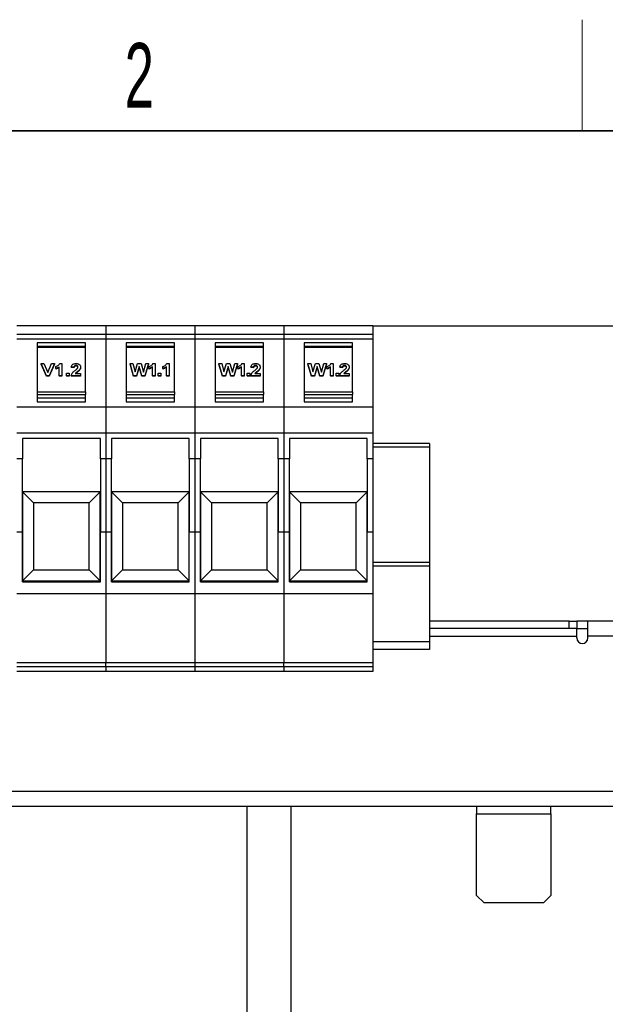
# Model space of a CAD drawing. Header units: millimetres. Extents: x 5 to 418, y 2 to 292.
# Tile 11 of 31: x 91 to 123, y 235 to 288. Entities that reach past the tile are written whole.
import ezdxf

# ---------------------------------------------------------------- set-up
doc = ezdxf.new("R2010")
doc.units = ezdxf.units.MM
doc.layers.add('SLD-0', color=7, linetype='Continuous')
doc.styles.add('SLDTEXTSTYLE0', font='TXT', dxfattribs={"width": 0.605})
doc.dimstyles.new('SLDDIMSTYLE1', dxfattribs={"dimtxt": 3.5, "dimasz": 3.302, "dimexe": 0, "dimexo": 0.0625, "dimgap": 0.875, "dimtad": 1, "dimdec": 0, "dimlfac": 2.5, "dimrnd": 1e-09, "dimzin": 12, "dimdsep": 46, "dimtxsty": 'SLDTEXTSTYLE0', "dimsah": 1, "dimcen": 0.09, "dimadec": 0, "dimazin": 3, "dimtol": 1, "dimtp": 10, "dimtm": 10, "dimtfac": 1, "dimtdec": 0, "dimtofl": 0, "dimtmove": 0, "dimatfit": 3, "dimfxl": 1, "dimfrac": 2, "dimtolj": 1, "dimarcsym": 0})

# ---------------------------------------------------------------- blocks, each defined once
blk = doc.blocks.new('_D_2')
at = {"layer": 'SLD-0', "color": 7}
for p, q in [((110.202, 271.978), (155.291, 271.978)), ((154.291, 271.978), (154.291, 173.218)), ((133.402, 173.218), (155.291, 173.218))]:
    blk.add_line(p, q, dxfattribs=at)
for points in [[(154.291, 271.978), (153.783, 268.676), (154.799, 268.676)], [(154.291, 173.218), (154.799, 176.52), (153.783, 176.52)]]:
    blk.add_solid(points, dxfattribs=at)
at = {"layer": 'SLD-0', "color": 7, "attachment_point": 1, "rotation": 90, "style": 'SLDTEXTSTYLE0'}
for s, insert, char_height in [('±10', (150.795, 224.442), 2.485), ('247', (149.78, 215.084), 3.5)]:
    blk.add_mtext(s, dxfattribs=dict(at, insert=insert, char_height=char_height))

msp = doc.modelspace()

# ---------------------------------------------------------------- linework, layer by layer
at = {"color": 7, "linetype": 'Continuous', "lineweight": 25}
for p, q in [((95.802, 271.9783), (91.002, 271.9783)), ((100.602, 271.9783), (95.802, 271.9783)), ((95.802, 271.9783), (95.802, 271.4975)), ((100.602, 271.9783), (100.602, 271.4975)), ((105.402, 271.9783), (100.602, 271.9783)), ((110.202, 271.9783), (105.402, 271.9783)), ((105.402, 271.9783), (105.402, 271.4975)), ((110.202, 271.9783), (110.202, 271.4975)), ((95.802, 271.4975), (91.002, 271.4975)), ((95.802, 271.2583), (91.002, 271.2583)), ((100.602, 271.4975), (95.802, 271.4975)), ((95.802, 271.4975), (95.802, 271.2583)), ((100.602, 271.2583), (95.802, 271.2583)), ((95.802, 271.2583), (95.802, 267.5814)), ((100.602, 271.4975), (100.602, 271.2583)), ((105.402, 271.4975), (100.602, 271.4975)), ((100.602, 271.2583), (100.602, 267.5814)), ((105.402, 271.2583), (100.602, 271.2583)), ((110.202, 271.4975), (105.402, 271.4975)), ((105.402, 271.4975), (105.402, 271.2583)), ((110.202, 271.2583), (105.402, 271.2583)), ((105.402, 271.2583), (105.402, 267.5814)), ((110.202, 271.4975), (110.202, 271.2583)), ((110.202, 271.2583), (110.202, 267.5814)), ((92.102, 271.0603), (92.102, 270.8058)), ((94.702, 271.0603), (92.102, 271.0603)), ((94.702, 270.8624), (92.102, 270.8624)), ((94.702, 270.8058), (92.102, 270.8058)), ((92.102, 270.8058), (92.102, 268.4016)), ((94.702, 270.8058), (94.702, 271.0603)), ((94.702, 268.4016), (94.702, 270.8058)), ((96.902, 271.0603), (96.902, 270.8058)), ((99.502, 271.0603), (96.902, 271.0603)), ((99.502, 270.8624), (96.902, 270.8624)), ((99.502, 270.8058), (96.902, 270.8058)), ((96.902, 270.8058), (96.902, 268.4016)), ((99.502, 270.8058), (99.502, 271.0603)), ((99.502, 268.4016), (99.502, 270.8058)), ((101.702, 271.0603), (101.702, 270.8058)), ((104.302, 271.0603), (101.702, 271.0603)), ((104.302, 270.8624), (101.702, 270.8624)), ((104.302, 270.8058), (101.702, 270.8058)), ((101.702, 270.8058), (101.702, 268.4016)), ((104.302, 270.8058), (104.302, 271.0603)), ((104.302, 268.4016), (104.302, 270.8058)), ((106.502, 271.0603), (106.502, 270.8058)), ((109.102, 271.0603), (106.502, 271.0603)), ((109.102, 270.8624), (106.502, 270.8624)), ((109.102, 270.8058), (106.502, 270.8058)), ((106.502, 270.8058), (106.502, 268.4016)), ((109.102, 270.8058), (109.102, 271.0603)), ((109.102, 268.4016), (109.102, 270.8058)), ((92.5945, 269.2784), (92.302, 269.9322)), ((92.302, 269.9322), (92.4519, 269.9322)), ((92.302, 269.9322), (92.302, 269.9039)), ((92.5945, 269.2502), (92.302, 269.9039)), ((92.4519, 269.9322), (92.6682, 269.4484)), ((92.6682, 269.4484), (92.8725, 269.9322)), ((93.0224, 269.9322), (92.7337, 269.2784)), ((93.0224, 269.9039), (92.7337, 269.2502)), ((92.8725, 269.9322), (93.0224, 269.9322)), ((93.0224, 269.9322), (93.0224, 269.9039)), ((93.0945, 269.6605), (93.0945, 269.7709)), ((93.0945, 269.6605), (93.0945, 269.6322)), ((93.2866, 269.2784), (93.2866, 269.7539)), ((93.3123, 269.9322), (93.4307, 269.9322)), ((93.4307, 269.9322), (93.4307, 269.2784)), ((94.0791, 269.7369), (93.935, 269.7539)), ((93.935, 269.7539), (93.935, 269.7256)), ((94.0791, 269.7087), (93.935, 269.7256)), ((94.0791, 269.7369), (94.0791, 269.7087)), ((94.1902, 269.8303), (94.1902, 269.802)), ((94.4393, 269.7505), (94.4393, 269.7222)), ((97.2943, 269.2784), (97.102, 269.9322)), ((97.102, 269.9322), (97.2485, 269.9322)), ((97.102, 269.9322), (97.102, 269.9039)), ((97.2943, 269.2502), (97.102, 269.9039)), ((97.2485, 269.9322), (97.3721, 269.4798)), ((97.3721, 269.4798), (97.505, 269.9322)), ((97.6003, 269.7714), (97.4556, 269.2784)), ((97.6003, 269.7431), (97.4556, 269.2502)), ((97.505, 269.9322), (97.6962, 269.9322)), ((97.7417, 269.2784), (97.6003, 269.7714)), ((97.6003, 269.7714), (97.6003, 269.7431)), ((97.7417, 269.2502), (97.6003, 269.7431)), ((97.6962, 269.9322), (97.8284, 269.4713)), ((97.8284, 269.4713), (97.9521, 269.9322)), ((98.0986, 269.9322), (97.9093, 269.2784)), ((98.0986, 269.9039), (97.9093, 269.2502)), ((97.9521, 269.9322), (98.0986, 269.9322)), ((98.0986, 269.9322), (98.0986, 269.9039)), ((98.1238, 269.6605), (98.1238, 269.7709)), ((98.1238, 269.6605), (98.1238, 269.6322)), ((98.3159, 269.2784), (98.3159, 269.7539)), ((98.3416, 269.9322), (98.46, 269.9322)), ((98.46, 269.9322), (98.46, 269.2784)), ((98.8707, 269.6605), (98.8707, 269.7709)), ((98.8707, 269.6605), (98.8707, 269.6322)), ((99.0628, 269.2784), (99.0628, 269.7539)), ((99.0885, 269.9322), (99.2069, 269.9322)), ((99.2069, 269.9322), (99.2069, 269.2784)), ((102.0943, 269.2784), (101.902, 269.9322)), ((101.902, 269.9322), (102.0485, 269.9322)), ((101.902, 269.9322), (101.902, 269.9039)), ((102.0943, 269.2502), (101.902, 269.9039)), ((102.0485, 269.9322), (102.1721, 269.4798)), ((102.1721, 269.4798), (102.305, 269.9322)), ((102.4003, 269.7714), (102.2556, 269.2784)), ((102.4003, 269.7431), (102.2556, 269.2502)), ((102.305, 269.9322), (102.4962, 269.9322)), ((102.5417, 269.2784), (102.4003, 269.7714)), ((102.4003, 269.7714), (102.4003, 269.7431)), ((102.5417, 269.2502), (102.4003, 269.7431)), ((102.4962, 269.9322), (102.6284, 269.4713)), ((102.6284, 269.4713), (102.7521, 269.9322)), ((102.8986, 269.9322), (102.7093, 269.2784)), ((102.8986, 269.9039), (102.7093, 269.2502)), ((102.7521, 269.9322), (102.8986, 269.9322)), ((102.8986, 269.9322), (102.8986, 269.9039)), ((102.9238, 269.6605), (102.9238, 269.7709)), ((102.9238, 269.6605), (102.9238, 269.6322)), ((103.1159, 269.2784), (103.1159, 269.7539)), ((103.1416, 269.9322), (103.26, 269.9322)), ((103.26, 269.9322), (103.26, 269.2784)), ((103.7668, 269.7369), (103.6227, 269.7539)), ((103.6227, 269.7539), (103.6227, 269.7256)), ((103.7668, 269.7087), (103.6227, 269.7256)), ((103.7668, 269.7369), (103.7668, 269.7087)), ((103.8778, 269.8303), (103.8778, 269.802)), ((104.127, 269.7505), (104.127, 269.7222)), ((106.8943, 269.2784), (106.702, 269.9322)), ((106.702, 269.9322), (106.8485, 269.9322)), ((106.702, 269.9322), (106.702, 269.9039)), ((106.8943, 269.2502), (106.702, 269.9039)), ((106.8485, 269.9322), (106.9721, 269.4798)), ((106.9721, 269.4798), (107.105, 269.9322)), ((107.2003, 269.7714), (107.0556, 269.2784)), ((107.2003, 269.7431), (107.0556, 269.2502)), ((107.105, 269.9322), (107.2962, 269.9322)), ((107.3417, 269.2784), (107.2003, 269.7714)), ((107.2003, 269.7714), (107.2003, 269.7431)), ((107.3417, 269.2502), (107.2003, 269.7431)), ((107.2962, 269.9322), (107.4284, 269.4713)), ((107.4284, 269.4713), (107.5521, 269.9322)), ((107.6986, 269.9322), (107.5093, 269.2784)), ((107.6986, 269.9039), (107.5093, 269.2502)), ((107.5521, 269.9322), (107.6986, 269.9322)), ((107.6986, 269.9322), (107.6986, 269.9039)), ((107.7238, 269.6605), (107.7238, 269.7709)), ((107.7238, 269.6605), (107.7238, 269.6322)), ((107.9159, 269.2784), (107.9159, 269.7539)), ((107.9416, 269.9322), (108.06, 269.9322)), ((108.06, 269.9322), (108.06, 269.2784)), ((108.5668, 269.7369), (108.4227, 269.7539)), ((108.4227, 269.7539), (108.4227, 269.7256)), ((108.5668, 269.7087), (108.4227, 269.7256)), ((108.5668, 269.7369), (108.5668, 269.7087)), ((108.6778, 269.8303), (108.6778, 269.802)), ((108.927, 269.7505), (108.927, 269.7222)), ((92.5945, 269.2784), (92.5945, 269.2502)), ((92.7337, 269.2784), (92.5945, 269.2784)), ((92.7337, 269.2502), (92.5945, 269.2502)), ((92.7337, 269.2784), (92.7337, 269.2502)), ((93.4307, 269.2784), (93.2866, 269.2784)), ((93.2866, 269.2784), (93.2866, 269.2502)), ((93.4307, 269.2502), (93.2866, 269.2502)), ((93.4307, 269.2784), (93.4307, 269.2502)), ((93.6708, 269.2784), (93.6708, 269.4058)), ((93.6708, 269.4058), (93.8149, 269.4058)), ((93.8149, 269.2784), (93.6708, 269.2784)), ((93.6708, 269.2784), (93.6708, 269.2502)), ((93.8149, 269.2502), (93.6708, 269.2502)), ((93.8149, 269.4058), (93.8149, 269.2784)), ((93.8149, 269.2784), (93.8149, 269.2502)), ((94.4393, 269.2784), (93.923, 269.2784)), ((93.923, 269.2784), (93.923, 269.2502)), ((94.4393, 269.2502), (93.923, 269.2502)), ((94.1446, 269.3888), (94.4393, 269.3888)), ((94.2656, 269.4979), (94.2656, 269.4696)), ((94.4393, 269.3888), (94.4393, 269.2784)), ((94.4393, 269.2784), (94.4393, 269.2502)), ((97.4556, 269.2784), (97.2943, 269.2784)), ((97.2943, 269.2784), (97.2943, 269.2502)), ((97.4556, 269.2502), (97.2943, 269.2502)), ((97.4556, 269.2784), (97.4556, 269.2502)), ((97.9093, 269.2784), (97.7417, 269.2784)), ((97.7417, 269.2784), (97.7417, 269.2502)), ((97.9093, 269.2502), (97.7417, 269.2502)), ((97.9093, 269.2784), (97.9093, 269.2502)), ((98.46, 269.2784), (98.3159, 269.2784)), ((98.3159, 269.2784), (98.3159, 269.2502)), ((98.46, 269.2502), (98.3159, 269.2502)), ((98.46, 269.2784), (98.46, 269.2502)), ((98.6293, 269.2784), (98.6293, 269.4058)), ((98.6293, 269.4058), (98.7734, 269.4058)), ((98.6293, 269.2784), (98.6293, 269.2502)), ((98.7734, 269.2784), (98.6293, 269.2784)), ((98.7734, 269.2502), (98.6293, 269.2502)), ((98.7734, 269.4058), (98.7734, 269.2784)), ((98.7734, 269.2784), (98.7734, 269.2502)), ((99.2069, 269.2784), (99.0628, 269.2784)), ((99.0628, 269.2784), (99.0628, 269.2502)), ((99.2069, 269.2502), (99.0628, 269.2502)), ((99.2069, 269.2784), (99.2069, 269.2502)), ((102.2556, 269.2784), (102.0943, 269.2784)), ((102.0943, 269.2784), (102.0943, 269.2502)), ((102.2556, 269.2502), (102.0943, 269.2502)), ((102.2556, 269.2784), (102.2556, 269.2502)), ((102.7093, 269.2784), (102.5417, 269.2784)), ((102.5417, 269.2784), (102.5417, 269.2502)), ((102.7093, 269.2502), (102.5417, 269.2502)), ((102.7093, 269.2784), (102.7093, 269.2502)), ((103.26, 269.2784), (103.1159, 269.2784)), ((103.1159, 269.2784), (103.1159, 269.2502)), ((103.26, 269.2502), (103.1159, 269.2502)), ((103.26, 269.2784), (103.26, 269.2502)), ((103.4293, 269.2784), (103.4293, 269.4058)), ((103.4293, 269.4058), (103.5734, 269.4058)), ((103.5734, 269.2784), (103.4293, 269.2784)), ((103.4293, 269.2784), (103.4293, 269.2502)), ((103.5734, 269.2502), (103.4293, 269.2502)), ((103.5734, 269.4058), (103.5734, 269.2784)), ((103.5734, 269.2784), (103.5734, 269.2502)), ((104.127, 269.2784), (103.6107, 269.2784)), ((103.6107, 269.2784), (103.6107, 269.2502)), ((104.127, 269.2502), (103.6107, 269.2502)), ((103.8322, 269.3888), (104.127, 269.3888)), ((103.9533, 269.4979), (103.9533, 269.4696)), ((104.127, 269.3888), (104.127, 269.2784)), ((104.127, 269.2784), (104.127, 269.2502)), ((107.0556, 269.2784), (106.8943, 269.2784)), ((106.8943, 269.2784), (106.8943, 269.2502)), ((107.0556, 269.2502), (106.8943, 269.2502)), ((107.0556, 269.2784), (107.0556, 269.2502)), ((107.5093, 269.2784), (107.3417, 269.2784)), ((107.3417, 269.2784), (107.3417, 269.2502)), ((107.5093, 269.2502), (107.3417, 269.2502)), ((107.5093, 269.2784), (107.5093, 269.2502)), ((108.06, 269.2784), (107.9159, 269.2784)), ((107.9159, 269.2784), (107.9159, 269.2502)), ((108.06, 269.2502), (107.9159, 269.2502)), ((108.06, 269.2784), (108.06, 269.2502)), ((108.2293, 269.2784), (108.2293, 269.4058)), ((108.2293, 269.4058), (108.3734, 269.4058)), ((108.3734, 269.2784), (108.2293, 269.2784)), ((108.2293, 269.2784), (108.2293, 269.2502)), ((108.3734, 269.2502), (108.2293, 269.2502)), ((108.3734, 269.4058), (108.3734, 269.2784)), ((108.3734, 269.2784), (108.3734, 269.2502)), ((108.927, 269.2784), (108.4107, 269.2784)), ((108.4107, 269.2784), (108.4107, 269.2502)), ((108.927, 269.2502), (108.4107, 269.2502)), ((108.6322, 269.3888), (108.927, 269.3888)), ((108.7533, 269.4979), (108.7533, 269.4696)), ((108.927, 269.3888), (108.927, 269.2784)), ((108.927, 269.2784), (108.927, 269.2502)), ((92.102, 268.4016), (94.702, 268.4016)), ((92.102, 268.4016), (92.102, 268.2602)), ((92.102, 268.2602), (94.702, 268.2602)), ((92.102, 268.2602), (92.102, 267.8642)), ((94.702, 268.0622), (92.102, 268.0622)), ((94.702, 268.4016), (94.702, 268.2602)), ((94.702, 267.8642), (94.702, 268.2602)), ((96.902, 268.4016), (99.502, 268.4016)), ((96.902, 268.4016), (96.902, 268.2602)), ((96.902, 268.2602), (99.502, 268.2602)), ((96.902, 268.2602), (96.902, 267.8642)), ((99.502, 268.0622), (96.902, 268.0622)), ((99.502, 268.4016), (99.502, 268.2602)), ((99.502, 267.8642), (99.502, 268.2602)), ((101.702, 268.4016), (104.302, 268.4016)), ((101.702, 268.4016), (101.702, 268.2602)), ((101.702, 268.2602), (104.302, 268.2602)), ((101.702, 268.2602), (101.702, 267.8642)), ((104.302, 268.0622), (101.702, 268.0622)), ((104.302, 268.4016), (104.302, 268.2602)), ((104.302, 267.8642), (104.302, 268.2602)), ((106.502, 268.4016), (109.102, 268.4016)), ((106.502, 268.4016), (106.502, 268.2602)), ((106.502, 268.2602), (109.102, 268.2602)), ((106.502, 268.2602), (106.502, 267.8642)), ((109.102, 268.0622), (106.502, 268.0622)), ((109.102, 268.4016), (109.102, 268.2602)), ((109.102, 267.8642), (109.102, 268.2602)), ((95.802, 267.5814), (91.002, 267.5814)), ((92.102, 267.8642), (94.702, 267.8642)), ((100.602, 267.5814), (95.802, 267.5814)), ((95.802, 267.5814), (95.802, 266.1814)), ((96.902, 267.8642), (99.502, 267.8642)), ((100.602, 267.5814), (100.602, 266.1814)), ((105.402, 267.5814), (100.602, 267.5814)), ((101.702, 267.8642), (104.302, 267.8642)), ((110.202, 267.5814), (105.402, 267.5814)), ((105.402, 267.5814), (105.402, 266.1814)), ((106.502, 267.8642), (109.102, 267.8642)), ((110.202, 267.5814), (110.202, 266.1814)), ((95.802, 266.1814), (91.002, 266.1814)), ((95.502, 265.8814), (91.302, 265.8814)), ((91.302, 265.8814), (91.302, 264.7814)), ((95.502, 264.7814), (95.502, 265.8814)), ((100.602, 266.1814), (95.802, 266.1814)), ((95.802, 266.1814), (95.802, 264.7814)), ((100.302, 265.8814), (96.102, 265.8814)), ((96.102, 265.8814), (96.102, 264.7814)), ((100.302, 264.7814), (100.302, 265.8814)), ((100.602, 266.1814), (100.602, 264.7814)), ((105.402, 266.1814), (100.602, 266.1814)), ((105.102, 265.8814), (100.902, 265.8814)), ((100.902, 265.8814), (100.902, 264.7814)), ((105.102, 264.7814), (105.102, 265.8814)), ((110.202, 266.1814), (105.402, 266.1814)), ((105.402, 266.1814), (105.402, 264.7814)), ((109.902, 265.8814), (105.702, 265.8814)), ((105.702, 265.8814), (105.702, 264.7814)), ((109.902, 264.7814), (109.902, 265.8814)), ((110.202, 266.1814), (110.202, 264.7814)), ((113.25, 265.6183), (110.202, 265.6183)), ((113.25, 265.4119), (110.202, 265.4119)), ((113.25, 265.6183), (113.25, 265.4119)), ((113.25, 265.4119), (113.25, 259.1919)), ((91.302, 264.7814), (91.002, 264.7814)), ((91.302, 260.82), (91.302, 264.7814)), ((95.802, 264.7814), (95.502, 264.7814)), ((95.502, 264.7814), (95.502, 260.82)), ((96.102, 264.7814), (95.802, 264.7814)), ((95.802, 264.7814), (95.802, 260.82)), ((96.102, 260.82), (96.102, 264.7814)), ((100.602, 264.7814), (100.302, 264.7814)), ((100.302, 264.7814), (100.302, 260.82)), ((100.602, 264.7814), (100.602, 260.82)), ((100.902, 264.7814), (100.602, 264.7814)), ((100.902, 260.82), (100.902, 264.7814)), ((105.402, 264.7814), (105.102, 264.7814)), ((105.102, 264.7814), (105.102, 260.82)), ((105.702, 264.7814), (105.402, 264.7814)), ((105.402, 264.7814), (105.402, 260.82)), ((105.702, 260.82), (105.702, 264.7814)), ((110.202, 264.7814), (109.902, 264.7814)), ((109.902, 264.7814), (109.902, 260.82)), ((110.202, 264.7814), (110.202, 260.82)), ((95.502, 263.0103), (91.302, 263.0103)), ((95.4978, 263.0102), (91.3061, 263.0102)), ((91.3061, 263.0102), (91.3061, 258.2025)), ((91.3061, 263.0102), (91.902, 262.4143)), ((95.4978, 263.0102), (94.902, 262.4143)), ((95.4978, 258.2025), (95.4978, 263.0102)), ((100.302, 263.0103), (96.102, 263.0103)), ((100.2978, 263.0102), (96.1061, 263.0102)), ((96.1061, 263.0102), (96.1061, 258.2025)), ((96.1061, 263.0102), (96.702, 262.4143)), ((100.2978, 263.0102), (99.702, 262.4143)), ((100.2978, 258.2025), (100.2978, 263.0102)), ((105.102, 263.0103), (100.902, 263.0103)), ((105.0978, 263.0102), (100.9061, 263.0102)), ((100.9061, 263.0102), (100.9061, 258.2025)), ((100.9061, 263.0102), (101.502, 262.4143)), ((105.0978, 263.0102), (104.502, 262.4143)), ((105.0978, 258.2025), (105.0978, 263.0102)), ((109.902, 263.0103), (105.702, 263.0103)), ((109.8978, 263.0102), (105.7061, 263.0102)), ((105.7061, 263.0102), (105.7061, 258.2025)), ((105.7061, 263.0102), (106.302, 262.4143)), ((109.8978, 263.0102), (109.302, 262.4143)), ((109.8978, 258.2025), (109.8978, 263.0102)), ((91.902, 262.4143), (91.902, 258.7983)), ((94.902, 262.4143), (91.902, 262.4143)), ((94.902, 258.7983), (94.902, 262.4143)), ((99.702, 262.4143), (96.702, 262.4143)), ((96.702, 262.4143), (96.702, 258.7983)), ((99.702, 258.7983), (99.702, 262.4143)), ((104.502, 262.4143), (101.502, 262.4143)), ((101.502, 262.4143), (101.502, 258.7983)), ((104.502, 258.7983), (104.502, 262.4143)), ((106.302, 262.4143), (106.302, 258.7983)), ((109.302, 262.4143), (106.302, 262.4143)), ((109.302, 258.7983), (109.302, 262.4143)), ((91.302, 260.82), (91.002, 260.82)), ((91.302, 258.1383), (91.302, 260.82)), ((95.802, 260.82), (95.502, 260.82)), ((95.502, 258.1383), (95.502, 260.82)), ((96.102, 260.82), (95.802, 260.82)), ((95.802, 260.82), (95.802, 257.4983)), ((96.102, 258.1383), (96.102, 260.82)), ((100.602, 260.82), (100.302, 260.82)), ((100.302, 258.1383), (100.302, 260.82)), ((100.602, 260.82), (100.602, 257.4983)), ((100.902, 260.82), (100.602, 260.82)), ((100.902, 258.1383), (100.902, 260.82)), ((105.402, 260.82), (105.102, 260.82)), ((105.102, 258.1383), (105.102, 260.82)), ((105.702, 260.82), (105.402, 260.82)), ((105.402, 260.82), (105.402, 257.4983)), ((105.702, 258.1383), (105.702, 260.82)), ((110.202, 260.82), (109.902, 260.82)), ((109.902, 258.1383), (109.902, 260.82)), ((110.202, 260.82), (110.202, 257.4983)), ((113.25, 259.1919), (110.202, 259.1919)), ((113.25, 258.9983), (110.202, 258.9983)), ((113.25, 259.1919), (113.25, 258.9983)), ((113.25, 258.9983), (113.25, 254.8983)), ((91.3061, 258.2025), (91.902, 258.7983)), ((91.902, 258.7983), (94.902, 258.7983)), ((95.4978, 258.2025), (94.902, 258.7983)), ((96.1061, 258.2025), (96.702, 258.7983)), ((96.702, 258.7983), (99.702, 258.7983)), ((100.2978, 258.2025), (99.702, 258.7983)), ((100.9061, 258.2025), (101.502, 258.7983)), ((101.502, 258.7983), (104.502, 258.7983)), ((105.0978, 258.2025), (104.502, 258.7983)), ((105.7061, 258.2025), (106.302, 258.7983)), ((106.302, 258.7983), (109.302, 258.7983)), ((109.8978, 258.2025), (109.302, 258.7983)), ((91.302, 258.2023), (95.502, 258.2023)), ((91.302, 258.1383), (95.502, 258.1383)), ((91.3061, 258.2025), (95.4978, 258.2025)), ((96.102, 258.2023), (100.302, 258.2023)), ((96.102, 258.1383), (100.302, 258.1383)), ((96.1061, 258.2025), (100.2978, 258.2025)), ((100.902, 258.2023), (105.102, 258.2023)), ((100.902, 258.1383), (105.102, 258.1383)), ((100.9061, 258.2025), (105.0978, 258.2025)), ((105.702, 258.2023), (109.902, 258.2023)), ((105.702, 258.1383), (109.902, 258.1383)), ((105.7061, 258.2025), (109.8978, 258.2025)), ((95.802, 257.4983), (91.002, 257.4983)), ((100.602, 257.4983), (95.802, 257.4983)), ((95.802, 257.4983), (95.802, 253.7989)), ((100.602, 257.4983), (100.602, 253.7989)), ((105.402, 257.4983), (100.602, 257.4983)), ((110.202, 257.4983), (105.402, 257.4983)), ((105.402, 257.4983), (105.402, 253.7989)), ((110.202, 257.4983), (110.202, 253.7989)), ((120.802, 256.0183), (113.25, 256.0183)), ((120.802, 255.6183), (120.802, 256.0183)), ((120.802, 256.0183), (121.202, 256.0183)), ((121.202, 256.0183), (121.202, 255.6183)), ((121.802, 256.0183), (121.202, 256.0183)), ((132.002, 256.0183), (121.802, 256.0183)), ((121.802, 255.2183), (121.802, 256.0183)), ((120.802, 255.6183), (113.25, 255.6183)), ((113.25, 255.2183), (121.202, 255.2183)), ((121.202, 255.6183), (120.802, 255.6183)), ((121.202, 255.2183), (121.202, 255.6183)), ((121.202, 255.6183), (121.802, 255.6183)), ((121.202, 255.1183), (121.202, 255.2183)), ((121.802, 255.1183), (121.802, 255.2183)), ((132.002, 255.2183), (121.802, 255.2183)), ((113.25, 254.8983), (110.202, 254.8983)), ((113.25, 254.8983), (113.25, 254.4983)), ((113.25, 254.4983), (110.202, 254.4983)), ((91.002, 253.7989), (95.802, 253.7989)), ((95.802, 253.7989), (100.602, 253.7989)), ((95.802, 253.5596), (95.802, 253.7989)), ((100.602, 253.7989), (100.602, 253.5596)), ((100.602, 253.7989), (105.402, 253.7989)), ((105.402, 253.7989), (110.202, 253.7989)), ((105.402, 253.5596), (105.402, 253.7989)), ((110.202, 253.7989), (110.202, 253.5596)), ((95.802, 253.5596), (91.002, 253.5596)), ((95.802, 253.2983), (91.002, 253.2983)), ((100.602, 253.5596), (95.802, 253.5596)), ((95.802, 253.5596), (95.802, 253.2983)), ((100.602, 253.2983), (95.802, 253.2983)), ((100.602, 253.5596), (100.602, 253.2983)), ((105.402, 253.5596), (100.602, 253.5596)), ((105.402, 253.2983), (100.602, 253.2983)), ((110.202, 253.5596), (105.402, 253.5596)), ((105.402, 253.5596), (105.402, 253.2983)), ((110.202, 253.2983), (105.402, 253.2983)), ((110.202, 253.5596), (110.202, 253.2983)), ((128.802, 246.8183), (48.402, 246.8183)), ((128.802, 246.0183), (48.402, 246.0183)), ((103.402, 246.0183), (103.402, 183.0583)), ((105.802, 183.0583), (105.802, 246.0183)), ((115.802, 246.0183), (115.802, 245.6183)), ((119.802, 245.6183), (119.802, 246.0183)), ((115.802, 245.6183), (119.802, 245.6183)), ((115.802, 241.2183), (115.802, 245.6183)), ((119.802, 245.6183), (119.802, 241.2183)), ((115.802, 241.2183), (116.202, 240.8183)), ((119.402, 240.8183), (119.802, 241.2183)), ((119.402, 240.8183), (116.202, 240.8183))]:
    msp.add_line(p, q, dxfattribs=at)
for start, end in [(180, 270), (270, 0)]:
    msp.add_arc((121.502, 255.1183), 0.3, start, end, dxfattribs=at)
for points, knots in [([(93.0945, 269.7709), (93.127, 269.7832), (93.1806, 269.8036), (93.2421, 269.8447), (93.2864, 269.885), (93.3037, 269.9165), (93.3123, 269.9322)], [0, 0, 0, 0, 0.3395571, 0.5598852, 0.7799716, 1, 1, 1, 1]), ([(93.2866, 269.7539), (93.2548, 269.7322), (93.1979, 269.6934), (93.1261, 269.6706), (93.0945, 269.6605)], [0, 0, 0, 0, 0.5598205, 1, 1, 1, 1]), ([(93.2866, 269.7256), (93.2548, 269.7039), (93.1979, 269.6652), (93.1261, 269.6423), (93.0945, 269.6322)], [0, 0, 0, 0, 0.5598205, 1, 1, 1, 1]), ([(93.923, 269.2784), (93.9461, 269.3378), (93.9875, 269.4443), (94.0939, 269.5245), (94.141, 269.56)], [0, 0, 0, 0, 0.5573383, 1, 1, 1, 1]), ([(93.935, 269.7539), (93.9407, 269.7804), (93.952, 269.8333), (94.015, 269.8969), (94.1043, 269.9283), (94.1636, 269.9309), (94.1934, 269.9322)], [0, 0, 0, 0, 0.2807982, 0.5593921, 0.7793531, 1, 1, 1, 1]), ([(94.1902, 269.8303), (94.1717, 269.8291), (94.135, 269.8266), (94.0874, 269.7905), (94.0823, 269.7573), (94.0791, 269.7369)], [0, 0, 0, 0, 0.280263, 0.5592733, 1, 1, 1, 1]), ([(94.1902, 269.802), (94.1717, 269.8008), (94.135, 269.7983), (94.0874, 269.7622), (94.0823, 269.729), (94.0791, 269.7087)], [0, 0, 0, 0, 0.28026302, 0.55927328, 1, 1, 1, 1]), ([(94.141, 269.56), (94.165, 269.5786), (94.2078, 269.6119), (94.2452, 269.6482), (94.2617, 269.6642)], [0, 0, 0, 0, 0.5601997, 1, 1, 1, 1]), ([(94.2952, 269.744), (94.2944, 269.7561), (94.2927, 269.7802), (94.2684, 269.8106), (94.2305, 269.8281), (94.2036, 269.8296), (94.1902, 269.8303)], [0, 0, 0, 0, 0.2808084, 0.559698, 0.7796544, 1, 1, 1, 1]), ([(94.2952, 269.7157), (94.2944, 269.7278), (94.2927, 269.7519), (94.2684, 269.7823), (94.2305, 269.7998), (94.2036, 269.8013), (94.1902, 269.802)], [0, 0, 0, 0, 0.28080837, 0.559698, 0.77965439, 1, 1, 1, 1]), ([(94.1934, 269.9322), (94.2313, 269.9301), (94.3069, 269.926), (94.3883, 269.8741), (94.432, 269.8128), (94.4369, 269.7713), (94.4393, 269.7505)], [0, 0, 0, 0, 0.2800719, 0.5584905, 0.7791915, 1, 1, 1, 1]), ([(94.2617, 269.6642), (94.2722, 269.6783), (94.2909, 269.7034), (94.2939, 269.7316), (94.2952, 269.744)], [0, 0, 0, 0, 0.5600023, 1, 1, 1, 1]), ([(94.4393, 269.7505), (94.4361, 269.7236), (94.4298, 269.6697), (94.37, 269.5815), (94.3052, 269.5296), (94.2656, 269.4979)], [0, 0, 0, 0, 0.27968, 0.5596391, 1, 1, 1, 1]), ([(94.4393, 269.7222), (94.4361, 269.6953), (94.4298, 269.6414), (94.37, 269.5533), (94.3052, 269.5013), (94.2656, 269.4696)], [0, 0, 0, 0, 0.27968, 0.5596391, 1, 1, 1, 1]), ([(98.1238, 269.7709), (98.1563, 269.7832), (98.2099, 269.8036), (98.2715, 269.8447), (98.3158, 269.885), (98.333, 269.9165), (98.3416, 269.9322)], [0, 0, 0, 0, 0.3395571, 0.5598852, 0.7799716, 1, 1, 1, 1]), ([(98.3159, 269.7539), (98.2841, 269.7322), (98.2273, 269.6934), (98.1554, 269.6706), (98.1238, 269.6605)], [0, 0, 0, 0, 0.5598205, 1, 1, 1, 1]), ([(98.3159, 269.7256), (98.2841, 269.7039), (98.2273, 269.6652), (98.1554, 269.6423), (98.1238, 269.6322)], [0, 0, 0, 0, 0.5598205, 1, 1, 1, 1]), ([(98.8707, 269.7709), (98.9032, 269.7832), (98.9568, 269.8036), (99.0183, 269.8447), (99.0626, 269.885), (99.0799, 269.9165), (99.0885, 269.9322)], [0, 0, 0, 0, 0.3395571, 0.5598852, 0.7799716, 1, 1, 1, 1]), ([(99.0628, 269.7539), (99.031, 269.7322), (98.9742, 269.6934), (98.9023, 269.6706), (98.8707, 269.6605)], [0, 0, 0, 0, 0.5598205, 1, 1, 1, 1]), ([(99.0628, 269.7256), (99.031, 269.7039), (98.9742, 269.6652), (98.9023, 269.6423), (98.8707, 269.6322)], [0, 0, 0, 0, 0.5598205, 1, 1, 1, 1]), ([(102.9238, 269.7709), (102.9563, 269.7832), (103.0099, 269.8036), (103.0715, 269.8447), (103.1158, 269.885), (103.133, 269.9165), (103.1416, 269.9322)], [0, 0, 0, 0, 0.3395571, 0.5598852, 0.7799716, 1, 1, 1, 1]), ([(103.1159, 269.7539), (103.0841, 269.7322), (103.0273, 269.6934), (102.9554, 269.6706), (102.9238, 269.6605)], [0, 0, 0, 0, 0.5598205, 1, 1, 1, 1]), ([(103.1159, 269.7256), (103.0841, 269.7039), (103.0273, 269.6652), (102.9554, 269.6423), (102.9238, 269.6322)], [0, 0, 0, 0, 0.55982048, 1, 1, 1, 1]), ([(103.6107, 269.2784), (103.6337, 269.3378), (103.6751, 269.4443), (103.7816, 269.5245), (103.8287, 269.56)], [0, 0, 0, 0, 0.5573383, 1, 1, 1, 1]), ([(103.6227, 269.7539), (103.6284, 269.7804), (103.6397, 269.8333), (103.7026, 269.8969), (103.792, 269.9283), (103.8513, 269.9309), (103.881, 269.9322)], [0, 0, 0, 0, 0.2807982, 0.5593921, 0.7793531, 1, 1, 1, 1]), ([(103.8778, 269.8303), (103.8594, 269.8291), (103.8226, 269.8266), (103.7751, 269.7905), (103.7699, 269.7573), (103.7668, 269.7369)], [0, 0, 0, 0, 0.280263, 0.5592733, 1, 1, 1, 1]), ([(103.8778, 269.802), (103.8594, 269.8008), (103.8226, 269.7983), (103.7751, 269.7622), (103.7699, 269.729), (103.7668, 269.7087)], [0, 0, 0, 0, 0.280263, 0.5592733, 1, 1, 1, 1]), ([(103.8287, 269.56), (103.8526, 269.5786), (103.8954, 269.6119), (103.9329, 269.6482), (103.9493, 269.6642)], [0, 0, 0, 0, 0.5601997, 1, 1, 1, 1]), ([(103.9829, 269.744), (103.982, 269.7561), (103.9803, 269.7802), (103.9561, 269.8106), (103.9182, 269.8281), (103.8913, 269.8296), (103.8778, 269.8303)], [0, 0, 0, 0, 0.2808084, 0.559698, 0.7796544, 1, 1, 1, 1]), ([(103.9829, 269.7157), (103.982, 269.7278), (103.9803, 269.7519), (103.9561, 269.7823), (103.9182, 269.7998), (103.8913, 269.8013), (103.8778, 269.802)], [0, 0, 0, 0, 0.2808084, 0.559698, 0.7796544, 1, 1, 1, 1]), ([(103.881, 269.9322), (103.9189, 269.9301), (103.9945, 269.926), (104.076, 269.8741), (104.1197, 269.8128), (104.1245, 269.7713), (104.127, 269.7505)], [0, 0, 0, 0, 0.2800719, 0.5584905, 0.7791915, 1, 1, 1, 1]), ([(103.9493, 269.6642), (103.9598, 269.6783), (103.9785, 269.7034), (103.9816, 269.7316), (103.9829, 269.744)], [0, 0, 0, 0, 0.5600023, 1, 1, 1, 1]), ([(104.127, 269.7505), (104.1238, 269.7236), (104.1174, 269.6697), (104.0576, 269.5815), (103.9929, 269.5296), (103.9533, 269.4979)], [0, 0, 0, 0, 0.27968, 0.5596391, 1, 1, 1, 1]), ([(104.127, 269.7222), (104.1238, 269.6953), (104.1174, 269.6414), (104.0576, 269.5533), (103.9929, 269.5013), (103.9533, 269.4696)], [0, 0, 0, 0, 0.27968, 0.5596391, 1, 1, 1, 1]), ([(107.7238, 269.7709), (107.7563, 269.7832), (107.8099, 269.8036), (107.8715, 269.8447), (107.9158, 269.885), (107.933, 269.9165), (107.9416, 269.9322)], [0, 0, 0, 0, 0.3395571, 0.5598852, 0.7799716, 1, 1, 1, 1]), ([(107.9159, 269.7539), (107.8841, 269.7322), (107.8273, 269.6934), (107.7554, 269.6706), (107.7238, 269.6605)], [0, 0, 0, 0, 0.5598205, 1, 1, 1, 1]), ([(107.9159, 269.7256), (107.8841, 269.7039), (107.8273, 269.6652), (107.7554, 269.6423), (107.7238, 269.6322)], [0, 0, 0, 0, 0.55982048, 1, 1, 1, 1]), ([(108.4107, 269.2784), (108.4337, 269.3378), (108.4751, 269.4443), (108.5816, 269.5245), (108.6287, 269.56)], [0, 0, 0, 0, 0.5573383, 1, 1, 1, 1]), ([(108.4227, 269.7539), (108.4284, 269.7804), (108.4397, 269.8333), (108.5026, 269.8969), (108.592, 269.9283), (108.6513, 269.9309), (108.681, 269.9322)], [0, 0, 0, 0, 0.2807982, 0.5593921, 0.7793531, 1, 1, 1, 1]), ([(108.6778, 269.8303), (108.6594, 269.8291), (108.6226, 269.8266), (108.5751, 269.7905), (108.5699, 269.7573), (108.5668, 269.7369)], [0, 0, 0, 0, 0.280263, 0.5592733, 1, 1, 1, 1]), ([(108.6778, 269.802), (108.6594, 269.8008), (108.6226, 269.7983), (108.5751, 269.7622), (108.5699, 269.729), (108.5668, 269.7087)], [0, 0, 0, 0, 0.280263, 0.5592733, 1, 1, 1, 1]), ([(108.6287, 269.56), (108.6526, 269.5786), (108.6954, 269.6119), (108.7329, 269.6482), (108.7493, 269.6642)], [0, 0, 0, 0, 0.5601997, 1, 1, 1, 1]), ([(108.7829, 269.744), (108.782, 269.7561), (108.7803, 269.7802), (108.7561, 269.8106), (108.7182, 269.8281), (108.6913, 269.8296), (108.6778, 269.8303)], [0, 0, 0, 0, 0.2808084, 0.559698, 0.7796544, 1, 1, 1, 1]), ([(108.7829, 269.7157), (108.782, 269.7278), (108.7803, 269.7519), (108.7561, 269.7823), (108.7182, 269.7998), (108.6913, 269.8013), (108.6778, 269.802)], [0, 0, 0, 0, 0.2808084, 0.559698, 0.7796544, 1, 1, 1, 1]), ([(108.681, 269.9322), (108.7189, 269.9301), (108.7945, 269.926), (108.876, 269.8741), (108.9197, 269.8128), (108.9245, 269.7713), (108.927, 269.7505)], [0, 0, 0, 0, 0.2800719, 0.5584905, 0.7791915, 1, 1, 1, 1]), ([(108.7493, 269.6642), (108.7598, 269.6783), (108.7785, 269.7034), (108.7816, 269.7316), (108.7829, 269.744)], [0, 0, 0, 0, 0.5600023, 1, 1, 1, 1]), ([(108.927, 269.7505), (108.9238, 269.7236), (108.9174, 269.6697), (108.8576, 269.5815), (108.7929, 269.5296), (108.7533, 269.4979)], [0, 0, 0, 0, 0.27968, 0.5596391, 1, 1, 1, 1]), ([(108.927, 269.7222), (108.9238, 269.6953), (108.9174, 269.6414), (108.8576, 269.5533), (108.7929, 269.5013), (108.7533, 269.4696)], [0, 0, 0, 0, 0.27968, 0.5596391, 1, 1, 1, 1]), ([(94.2656, 269.4979), (94.2508, 269.4861), (94.2263, 269.4667), (94.1927, 269.4396), (94.1652, 269.4158), (94.1514, 269.3978), (94.1446, 269.3888)], [0, 0, 0, 0, 0.3400311, 0.5600568, 0.7800578, 1, 1, 1, 1]), ([(94.2656, 269.4696), (94.2508, 269.4578), (94.2265, 269.4384), (94.1931, 269.412), (94.1764, 269.3963), (94.1683, 269.3888)], [0, 0, 0, 0, 0.4454937, 0.7337616, 1, 1, 1, 1]), ([(103.9533, 269.4979), (103.9384, 269.4861), (103.914, 269.4667), (103.8803, 269.4396), (103.8528, 269.4158), (103.8391, 269.3978), (103.8322, 269.3888)], [0, 0, 0, 0, 0.3400311, 0.5600568, 0.7800578, 1, 1, 1, 1]), ([(103.9533, 269.4696), (103.9385, 269.4578), (103.9141, 269.4384), (103.8807, 269.412), (103.864, 269.3963), (103.856, 269.3888)], [0, 0, 0, 0, 0.4454937, 0.7337616, 1, 1, 1, 1]), ([(108.7533, 269.4979), (108.7384, 269.4861), (108.714, 269.4667), (108.6803, 269.4396), (108.6528, 269.4158), (108.6391, 269.3978), (108.6322, 269.3888)], [0, 0, 0, 0, 0.3400311, 0.5600568, 0.7800578, 1, 1, 1, 1]), ([(108.7533, 269.4696), (108.7385, 269.4578), (108.7141, 269.4384), (108.6807, 269.412), (108.664, 269.3963), (108.656, 269.3888)], [0, 0, 0, 0, 0.4454937, 0.7337616, 1, 1, 1, 1])]:
    msp.add_open_spline(points, degree=3, knots=knots, dxfattribs=at)
at = {"layer": 'SLD-0', "lineweight": 18}
msp.add_line((121.5, 282.5), (121.5, 288.5), dxfattribs=at)
at = {"layer": 'SLD-0', "lineweight": 35}
msp.add_line((408, 282.5), (26, 282.5), dxfattribs=at)

# ---------------------------------------------------------------- texts
at = {"layer": 'SLD-0', "insert": (97.6027, 287.243), "char_height": 3.5, "attachment_point": 2, "style": 'SLDTEXTSTYLE0'}
msp.add_mtext('2', dxfattribs=at)

# ---------------------------------------------------------------- dimensions: what is measured, and where the dimension line sits
at = {"layer": 'SLD-0', "color": 7}
dim = msp.add_linear_dim(base=(154.2913, 173.2183), p1=(110.202, 271.9783), p2=(133.402, 173.2183), angle=90, dimstyle='SLDDIMSTYLE1', dxfattribs=at)
dim.commit()
dim.dimension.update_dxf_attribs({"geometry": '_D_2', "text_midpoint": (154.2913, 222.5983), "dimtype": 160})

doc.saveas('drawing.dxf')
